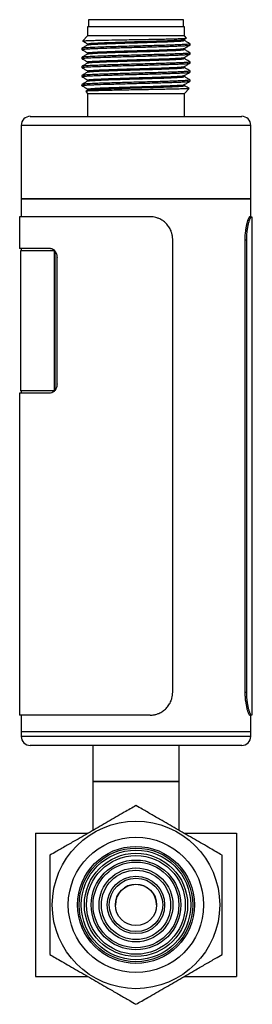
# Model space of a CAD drawing. Header units: inches. Extents: x 3.21 to 12.47, y 1.43 to 9.54.
# Tile 11 of 15: x 11.96 to 12.47, y 3.57 to 5.71. Entities that reach past the tile are written whole.
import ezdxf

# ---------------------------------------------------------------- set-up
doc = ezdxf.new("R2010")
doc.units = ezdxf.units.IN
doc.header["$MEASUREMENT"] = 0

msp = doc.modelspace()

# ---------------------------------------------------------------- linework, layer by layer
at = {"color": 7, "linetype": 'Continuous', "lineweight": 25}
for p, q in [((12.1139, 5.7124), (12.1139, 5.6967)), ((12.1442, 5.7124), (12.1139, 5.7124)), ((12.3206, 5.7124), (12.1442, 5.7124)), ((12.3206, 5.6967), (12.3206, 5.7124)), ((12.1119, 5.6967), (12.1119, 5.677)), ((12.1428, 5.6967), (12.1119, 5.6967)), ((12.3226, 5.6967), (12.1428, 5.6967)), ((12.3226, 5.677), (12.3226, 5.6967)), ((12.1013, 5.666), (12.101, 5.666)), ((12.1119, 5.677), (12.1011, 5.6662)), ((12.3226, 5.677), (12.1119, 5.677)), ((12.3223, 5.6694), (12.3272, 5.6722)), ((12.3271, 5.6725), (12.3226, 5.677)), ((12.3226, 5.6672), (12.3226, 5.6695)), ((12.0991, 5.6499), (12.0991, 5.6475)), ((12.1119, 5.6598), (12.1119, 5.6574)), ((12.3226, 5.6475), (12.3226, 5.6499)), ((12.3353, 5.6573), (12.3353, 5.6598)), ((12.0991, 5.6302), (12.0991, 5.6278)), ((12.1119, 5.6401), (12.1119, 5.6377)), ((12.1119, 5.6204), (12.1119, 5.618)), ((12.3226, 5.6278), (12.3226, 5.6302)), ((12.3353, 5.6376), (12.3353, 5.6401)), ((12.3353, 5.6179), (12.3353, 5.6204)), ((12.0991, 5.6106), (12.0991, 5.6081)), ((12.1119, 5.6007), (12.1119, 5.5983)), ((12.3226, 5.6081), (12.3226, 5.6105)), ((12.3353, 5.5983), (12.3353, 5.6007)), ((12.0991, 5.5909), (12.0991, 5.5884)), ((12.1119, 5.581), (12.1119, 5.5787)), ((12.3226, 5.5884), (12.3226, 5.5908)), ((12.3353, 5.5786), (12.3353, 5.581)), ((12.0991, 5.5712), (12.0991, 5.5687)), ((12.1076, 5.5563), (12.1119, 5.552)), ((12.112, 5.559), (12.1078, 5.5566)), ((12.1119, 5.5614), (12.1119, 5.559)), ((12.3226, 5.5687), (12.3226, 5.5711)), ((12.3226, 5.552), (12.333, 5.5625)), ((12.333, 5.5627), (12.3332, 5.5627)), ((12.1119, 5.552), (12.1119, 5.5019)), ((12.1119, 5.552), (12.3226, 5.552)), ((12.3226, 5.5019), (12.3226, 5.552)), ((11.9869, 5.5019), (12.4476, 5.5019)), ((11.9672, 5.4823), (11.9672, 5.3224)), ((12.4672, 5.4823), (11.9672, 5.4823)), ((12.4672, 5.3224), (12.4672, 5.4823)), ((11.9672, 5.3224), (11.9672, 5.2831)), ((11.9672, 5.3224), (12.4672, 5.3224)), ((12.0405, 5.3224), (11.9672, 5.3224)), ((12.4672, 5.3224), (12.0405, 5.3224)), ((12.4672, 5.2831), (12.4672, 5.3224)), ((11.9637, 5.2831), (11.9637, 5.2142)), ((12.2478, 5.2831), (11.9637, 5.2831)), ((12.4654, 5.2831), (12.4689, 5.2831)), ((12.4707, 4.1974), (12.4707, 5.2831)), ((12.031, 5.2142), (11.9637, 5.2142)), ((11.9672, 5.2142), (11.9672, 5.2092)), ((12.2972, 4.2474), (12.2972, 5.2331)), ((12.4545, 5.2331), (12.4545, 4.2474)), ((12.4545, 5.2331), (12.4578, 5.2331)), ((12.4578, 5.2331), (12.4578, 4.2474)), ((11.9653, 5.2092), (11.9653, 4.9041)), ((12.0398, 5.2092), (11.9653, 5.2092)), ((12.0398, 4.9041), (12.0398, 5.2092)), ((12.04, 5.2092), (12.0398, 5.2092)), ((12.0412, 4.9055), (12.0412, 5.2078)), ((12.0451, 4.9189), (12.0451, 5.1945)), ((11.9637, 4.8992), (11.9637, 4.1974)), ((12.031, 4.8992), (11.9637, 4.8992)), ((12.0398, 4.9041), (11.9653, 4.9041)), ((11.9672, 4.9041), (11.9672, 4.8992)), ((12.04, 4.9041), (12.0398, 4.9041)), ((12.4545, 4.2474), (12.4578, 4.2474)), ((12.2478, 4.1974), (11.9637, 4.1974)), ((11.9672, 4.1974), (11.9672, 4.161)), ((12.4654, 4.1974), (12.4689, 4.1974)), ((12.4672, 4.161), (12.4672, 4.1974)), ((11.9672, 4.161), (11.9672, 4.1512)), ((12.0405, 4.161), (11.9672, 4.161)), ((12.0405, 4.1512), (11.9672, 4.1512)), ((12.4672, 4.161), (12.0405, 4.161)), ((12.4672, 4.1512), (12.0405, 4.1512)), ((12.4672, 4.1512), (12.4672, 4.161)), ((12.0544, 4.1315), (11.9869, 4.1315)), ((12.4476, 4.1315), (12.0544, 4.1315)), ((12.1235, 4.1315), (12.1235, 4.0528)), ((12.311, 4.0528), (12.311, 4.1315)), ((12.1235, 4.0528), (12.1235, 3.9478)), ((12.1235, 4.0528), (12.2172, 4.0528)), ((12.1509, 4.0528), (12.1235, 4.0528)), ((12.311, 4.0528), (12.1509, 4.0528)), ((12.2172, 4.0528), (12.311, 4.0528)), ((12.311, 3.9478), (12.311, 4.0528)), ((11.9985, 3.9403), (11.9985, 3.6278)), ((11.9985, 3.9403), (12.1129, 3.9403)), ((12.3216, 3.9403), (12.436, 3.9403)), ((12.436, 3.9403), (12.436, 3.6278)), ((11.9985, 3.6278), (12.1129, 3.6278)), ((12.3216, 3.6278), (12.436, 3.6278))]:
    msp.add_line(p, q, dxfattribs=at)
for radius in [0.1825, 0.1475, 0.1275, 0.1238, 0.1193, 0.1125, 0.1075, 0.0978, 0.0935, 0.0805, 0.0755, 0.0625, 0.0582, 0.045]:
    msp.add_circle((12.2172, 3.784), radius, dxfattribs=at)
for centre, radius, start, end in [((11.9869, 5.4823), 0.0197, 90, 180), ((12.4476, 5.4823), 0.0197, 0, 90), ((11.9869, 4.1512), 0.0197, 180, 270), ((12.4476, 4.1512), 0.0197, 270, 0), ((12.2172, 3.7838), 0.045, 0.1592, 180)]:
    msp.add_arc(centre, radius, start, end, dxfattribs=at)
for points, knots in [([(12.1012, 5.6661), (12.1014, 5.6662), (12.102, 5.6664), (12.1069, 5.6667), (12.1149, 5.6671), (12.1248, 5.6674), (12.1328, 5.6676), (12.1361, 5.6676)], [0, 0, 0, 0, 0.186989, 0.407926, 0.619784, 0.837797, 1, 1, 1, 1]), ([(12.1012, 5.6659), (12.1027, 5.665), (12.1063, 5.663), (12.1098, 5.6609), (12.1119, 5.6597)], [0, 0, 0, 0, 0.4193189, 1, 1, 1, 1]), ([(12.1122, 5.6598), (12.1127, 5.66), (12.1138, 5.6606), (12.1249, 5.6614), (12.1424, 5.6623), (12.1654, 5.6631), (12.1922, 5.664), (12.2208, 5.6648), (12.2492, 5.6656), (12.2752, 5.6665), (12.2971, 5.6673), (12.3128, 5.6682), (12.3213, 5.6689), (12.3214, 5.6693), (12.3215, 5.6695)], [0, 0, 0, 0, 0.080734, 0.169358, 0.256442, 0.343681, 0.432297, 0.51913, 0.606642, 0.695218, 0.781856, 0.869612, 0.958118, 1, 1, 1, 1]), ([(12.1127, 5.6575), (12.1132, 5.6577), (12.1143, 5.6582), (12.125, 5.659), (12.1424, 5.6598), (12.1654, 5.6606), (12.1922, 5.6615), (12.2208, 5.6623), (12.2492, 5.6632), (12.2752, 5.6641), (12.297, 5.6649), (12.3128, 5.6657), (12.3217, 5.6665), (12.3217, 5.667), (12.3218, 5.6672)], [0, 0, 0, 0, 0.065869, 0.154263, 0.241122, 0.328135, 0.416522, 0.50313, 0.590415, 0.678762, 0.765176, 0.852706, 0.940982, 1, 1, 1, 1]), ([(12.1361, 5.6676), (12.1452, 5.6678), (12.1633, 5.6682), (12.1923, 5.6688), (12.2166, 5.6692), (12.2357, 5.6695), (12.2543, 5.6699), (12.2715, 5.6702), (12.2873, 5.6705), (12.3008, 5.6709), (12.312, 5.6712), (12.3203, 5.6715), (12.3254, 5.6719), (12.3276, 5.6721), (12.327, 5.6723), (12.3269, 5.6723)], [0, 0, 0, 0, 0.131415, 0.26283, 0.3344175, 0.4081023, 0.4792221, 0.552436, 0.6230434, 0.6957011, 0.7661495, 0.8386918, 0.9083191, 0.9799656, 1, 1, 1, 1]), ([(12.3353, 5.6599), (12.3331, 5.6611), (12.3289, 5.6636), (12.3246, 5.6661), (12.3225, 5.6673)], [0, 0, 0, 0, 0.500025, 1, 1, 1, 1]), ([(12.3351, 5.6598), (12.335, 5.6596), (12.3348, 5.6593), (12.3304, 5.6588), (12.323, 5.6583), (12.3124, 5.6578), (12.2992, 5.6572), (12.2835, 5.6567), (12.2661, 5.6562), (12.2472, 5.6556), (12.2275, 5.6551), (12.2074, 5.6546), (12.1878, 5.6541), (12.1688, 5.6535), (12.1504, 5.653), (12.1303, 5.6523), (12.1116, 5.6515), (12.1019, 5.6507), (12.0988, 5.6502), (12.0993, 5.65), (12.0994, 5.6499)], [0, 0, 0, 0, 0.043193, 0.096161, 0.150666, 0.203636, 0.258143, 0.311112, 0.365616, 0.418585, 0.47309, 0.52606, 0.580566, 0.633534, 0.688039, 0.750333, 0.843024, 0.935715, 0.988686, 1, 1, 1, 1]), ([(12.112, 5.6575), (12.1099, 5.6562), (12.1056, 5.6538), (12.1014, 5.6513), (12.0992, 5.6501)], [0, 0, 0, 0, 0.499975, 1, 1, 1, 1]), ([(12.0993, 5.6473), (12.1014, 5.6461), (12.1056, 5.6437), (12.1098, 5.6412), (12.1119, 5.64)], [0, 0, 0, 0, 0.50864, 1, 1, 1, 1]), ([(12.0995, 5.6475), (12.0995, 5.6476), (12.0992, 5.6478), (12.1024, 5.6482), (12.1089, 5.6488), (12.1191, 5.6494), (12.1356, 5.65), (12.1605, 5.6508), (12.1886, 5.6517), (12.2132, 5.6523), (12.2331, 5.6528), (12.2527, 5.6533), (12.2711, 5.6539), (12.2882, 5.6544), (12.3031, 5.6549), (12.3157, 5.6554), (12.3254, 5.656), (12.332, 5.6565), (12.3352, 5.657), (12.335, 5.6572), (12.3349, 5.6573)], [0, 0, 0, 0, 0.025815, 0.080321, 0.13329, 0.187794, 0.250089, 0.342779, 0.43547, 0.488441, 0.542948, 0.595917, 0.650421, 0.703392, 0.757898, 0.810867, 0.865371, 0.91834, 0.972845, 1, 1, 1, 1]), ([(12.1124, 5.6401), (12.1122, 5.6401), (12.111, 5.6404), (12.1162, 5.6411), (12.128, 5.6419), (12.1471, 5.6427), (12.171, 5.6436), (12.1984, 5.6445), (12.2272, 5.6453), (12.2552, 5.6461), (12.2804, 5.647), (12.3012, 5.6478), (12.3153, 5.6487), (12.3222, 5.6494), (12.3218, 5.6497), (12.3217, 5.6498)], [0, 0, 0, 0, 0.012996, 0.10053, 0.189043, 0.275592, 0.363362, 0.451796, 0.538224, 0.626201, 0.714525, 0.80089, 0.889043, 0.977226, 1, 1, 1, 1]), ([(12.1121, 5.6378), (12.1132, 5.638), (12.1155, 5.6386), (12.1282, 5.6395), (12.147, 5.6403), (12.1711, 5.6411), (12.1984, 5.642), (12.2272, 5.6428), (12.2552, 5.6437), (12.2804, 5.6446), (12.3011, 5.6454), (12.3154, 5.6462), (12.3225, 5.647), (12.3218, 5.6474), (12.3216, 5.6475)], [0, 0, 0, 0, 0.085417, 0.17374, 0.260105, 0.347688, 0.435933, 0.522177, 0.609965, 0.698101, 0.784281, 0.872246, 0.960242, 1, 1, 1, 1]), ([(12.3223, 5.6497), (12.3245, 5.651), (12.3288, 5.6535), (12.3331, 5.6559), (12.3352, 5.6572)], [0, 0, 0, 0, 0.499975, 1, 1, 1, 1]), ([(12.3353, 5.6402), (12.3331, 5.6414), (12.3288, 5.6439), (12.3246, 5.6464), (12.3224, 5.6476)], [0, 0, 0, 0, 0.500025, 1, 1, 1, 1]), ([(12.3351, 5.6401), (12.335, 5.64), (12.3348, 5.6397), (12.3304, 5.6391), (12.323, 5.6386), (12.3124, 5.6381), (12.2992, 5.6376), (12.2835, 5.637), (12.2661, 5.6365), (12.2472, 5.636), (12.2275, 5.6354), (12.2074, 5.6349), (12.1878, 5.6344), (12.1688, 5.6339), (12.1504, 5.6333), (12.1303, 5.6326), (12.1116, 5.6318), (12.1019, 5.631), (12.0988, 5.6305), (12.0993, 5.6303), (12.0994, 5.6302)], [0, 0, 0, 0, 0.043193, 0.096161, 0.150666, 0.203636, 0.258143, 0.311112, 0.365616, 0.418585, 0.47309, 0.52606, 0.580566, 0.633534, 0.688039, 0.750333, 0.843024, 0.935715, 0.988686, 1, 1, 1, 1]), ([(12.3351, 5.6204), (12.335, 5.6203), (12.3348, 5.62), (12.3304, 5.6195), (12.323, 5.6189), (12.3124, 5.6184), (12.2992, 5.6179), (12.2835, 5.6174), (12.2661, 5.6168), (12.2472, 5.6163), (12.2275, 5.6157), (12.2074, 5.6152), (12.1878, 5.6147), (12.1688, 5.6142), (12.1504, 5.6136), (12.1303, 5.6129), (12.1116, 5.6121), (12.1019, 5.6113), (12.0988, 5.6108), (12.0993, 5.6106), (12.0994, 5.6106)], [0, 0, 0, 0, 0.043193, 0.096161, 0.150666, 0.203636, 0.258143, 0.311112, 0.365616, 0.418585, 0.47309, 0.52606, 0.580566, 0.633534, 0.688039, 0.750333, 0.843024, 0.935715, 0.988686, 1, 1, 1, 1]), ([(12.112, 5.6378), (12.1099, 5.6365), (12.1056, 5.6341), (12.1014, 5.6316), (12.0992, 5.6304)], [0, 0, 0, 0, 0.499974, 1, 1, 1, 1]), ([(12.0992, 5.6277), (12.1014, 5.6264), (12.1056, 5.624), (12.1098, 5.6215), (12.1119, 5.6203)], [0, 0, 0, 0, 0.508411, 1, 1, 1, 1]), ([(12.0995, 5.6278), (12.0995, 5.6279), (12.0992, 5.6281), (12.1024, 5.6286), (12.1089, 5.6291), (12.1191, 5.6297), (12.1356, 5.6303), (12.1605, 5.6311), (12.1886, 5.632), (12.2132, 5.6326), (12.2331, 5.6331), (12.2527, 5.6337), (12.2711, 5.6342), (12.2882, 5.6347), (12.3031, 5.6352), (12.3157, 5.6358), (12.3254, 5.6363), (12.332, 5.6368), (12.3352, 5.6373), (12.335, 5.6375), (12.3349, 5.6376)], [0, 0, 0, 0, 0.025815, 0.080321, 0.13329, 0.187794, 0.250089, 0.342779, 0.43547, 0.488441, 0.542948, 0.595917, 0.650421, 0.703392, 0.757898, 0.810867, 0.865371, 0.91834, 0.972845, 1, 1, 1, 1]), ([(12.1128, 5.6204), (12.1126, 5.6205), (12.1117, 5.6209), (12.1182, 5.6216), (12.1317, 5.6224), (12.152, 5.6232), (12.1769, 5.6241), (12.2047, 5.625), (12.2335, 5.6258), (12.2611, 5.6267), (12.2854, 5.6275), (12.305, 5.6283), (12.3174, 5.6292), (12.323, 5.6298), (12.3223, 5.6301), (12.3223, 5.6301)], [0, 0, 0, 0, 0.031728, 0.119763, 0.20806, 0.294426, 0.382629, 0.470778, 0.557153, 0.645495, 0.733465, 0.819908, 0.908357, 0.996118, 1, 1, 1, 1]), ([(12.1126, 5.6181), (12.1125, 5.6181), (12.1119, 5.6185), (12.1183, 5.6191), (12.1317, 5.62), (12.152, 5.6208), (12.1769, 5.6217), (12.2047, 5.6225), (12.2335, 5.6233), (12.2611, 5.6242), (12.2854, 5.6251), (12.305, 5.6259), (12.3175, 5.6267), (12.3232, 5.6274), (12.3221, 5.6277), (12.3219, 5.6278)], [0, 0, 0, 0, 0.016559, 0.104472, 0.192647, 0.278893, 0.366975, 0.455001, 0.541257, 0.629476, 0.717325, 0.803648, 0.891975, 0.979614, 1, 1, 1, 1]), ([(12.3223, 5.6301), (12.3245, 5.6313), (12.3288, 5.6338), (12.3331, 5.6363), (12.3352, 5.6375)], [0, 0, 0, 0, 0.4999757, 1, 1, 1, 1]), ([(12.3352, 5.6205), (12.3331, 5.6218), (12.3288, 5.6242), (12.3246, 5.6267), (12.3224, 5.6279)], [0, 0, 0, 0, 0.500026, 1, 1, 1, 1]), ([(12.3351, 5.6007), (12.335, 5.6006), (12.3348, 5.6003), (12.3304, 5.5998), (12.323, 5.5992), (12.3124, 5.5987), (12.2992, 5.5982), (12.2835, 5.5977), (12.2661, 5.5971), (12.2472, 5.5966), (12.2275, 5.5961), (12.2074, 5.5956), (12.1878, 5.595), (12.1688, 5.5945), (12.1504, 5.5939), (12.1303, 5.5932), (12.1116, 5.5924), (12.1019, 5.5916), (12.0988, 5.5911), (12.0993, 5.5909), (12.0994, 5.5909)], [0, 0, 0, 0, 0.043193, 0.096161, 0.150666, 0.203636, 0.258143, 0.311112, 0.365616, 0.418585, 0.47309, 0.52606, 0.580566, 0.633534, 0.688039, 0.750333, 0.843024, 0.935715, 0.988686, 1, 1, 1, 1]), ([(12.112, 5.6181), (12.1099, 5.6169), (12.1056, 5.6144), (12.1014, 5.6119), (12.0992, 5.6107)], [0, 0, 0, 0, 0.499974, 1, 1, 1, 1]), ([(12.0992, 5.608), (12.1014, 5.6067), (12.1057, 5.6042), (12.11, 5.6018), (12.1121, 5.6005)], [0, 0, 0, 0, 0.500024, 1, 1, 1, 1]), ([(12.112, 5.5984), (12.1099, 5.5972), (12.1056, 5.5947), (12.1014, 5.5922), (12.0992, 5.591)], [0, 0, 0, 0, 0.499974, 1, 1, 1, 1]), ([(12.0995, 5.6081), (12.0995, 5.6082), (12.0992, 5.6084), (12.1024, 5.6089), (12.1089, 5.6094), (12.1191, 5.61), (12.1356, 5.6107), (12.1605, 5.6115), (12.1886, 5.6123), (12.2132, 5.6129), (12.2331, 5.6134), (12.2527, 5.614), (12.2711, 5.6145), (12.2882, 5.6151), (12.3031, 5.6156), (12.3157, 5.6161), (12.3254, 5.6166), (12.332, 5.6172), (12.3352, 5.6176), (12.335, 5.6179), (12.3349, 5.6179)], [0, 0, 0, 0, 0.025815, 0.080321, 0.13329, 0.187794, 0.250089, 0.342779, 0.43547, 0.488441, 0.542948, 0.595917, 0.650421, 0.703392, 0.757898, 0.810867, 0.865371, 0.91834, 0.972845, 1, 1, 1, 1]), ([(12.1128, 5.6007), (12.1127, 5.6009), (12.1124, 5.6013), (12.1206, 5.6021), (12.1357, 5.6029), (12.1572, 5.6037), (12.1828, 5.6046), (12.2111, 5.6055), (12.2398, 5.6063), (12.2668, 5.6072), (12.2903, 5.608), (12.3082, 5.6088), (12.3197, 5.6097), (12.3212, 5.6102), (12.3219, 5.6104)], [0, 0, 0, 0, 0.051346, 0.139626, 0.227451, 0.313831, 0.402211, 0.489818, 0.57634, 0.664787, 0.752149, 0.838869, 0.927354, 1, 1, 1, 1]), ([(12.1129, 5.5984), (12.1129, 5.5985), (12.1128, 5.5989), (12.1206, 5.5996), (12.1357, 5.6005), (12.1572, 5.6013), (12.1828, 5.6022), (12.2111, 5.603), (12.2398, 5.6038), (12.2668, 5.6047), (12.2902, 5.6056), (12.3085, 5.6064), (12.3193, 5.6073), (12.3238, 5.6078), (12.3225, 5.6081), (12.3225, 5.6081)], [0, 0, 0, 0, 0.035682, 0.123911, 0.211683, 0.298013, 0.386341, 0.473897, 0.560367, 0.648763, 0.736074, 0.822742, 0.911175, 0.998211, 1, 1, 1, 1]), ([(12.3224, 5.6104), (12.3245, 5.6116), (12.3288, 5.6141), (12.3331, 5.6166), (12.3352, 5.6178)], [0, 0, 0, 0, 0.499976, 1, 1, 1, 1]), ([(12.3352, 5.6008), (12.3331, 5.6021), (12.3289, 5.6045), (12.3247, 5.607), (12.3226, 5.6082)], [0, 0, 0, 0, 0.504702, 1, 1, 1, 1]), ([(12.0992, 5.5687), (12.0992, 5.5687), (12.0986, 5.5689), (12.1006, 5.5693), (12.1053, 5.5698), (12.1136, 5.5703), (12.1234, 5.5708), (12.1384, 5.5714), (12.1605, 5.5721), (12.1886, 5.5729), (12.2132, 5.5736), (12.2331, 5.5741), (12.2527, 5.5746), (12.2711, 5.5751), (12.2882, 5.5757), (12.3031, 5.5762), (12.3157, 5.5767), (12.3254, 5.5772), (12.332, 5.5778), (12.3352, 5.5782), (12.335, 5.5785), (12.3349, 5.5786)], [0, 0, 0, 0, 0.0011932, 0.054159, 0.1086607, 0.1616264, 0.216128, 0.2501252, 0.3428113, 0.4354973, 0.4884658, 0.5429706, 0.5959363, 0.6504379, 0.703406, 0.7579102, 0.8108761, 0.8653779, 0.9183441, 0.9728462, 1, 1, 1, 1]), ([(12.3351, 5.581), (12.335, 5.5809), (12.3348, 5.5806), (12.3304, 5.5801), (12.323, 5.5796), (12.3124, 5.579), (12.2992, 5.5785), (12.2835, 5.578), (12.2661, 5.5774), (12.2472, 5.5769), (12.2275, 5.5764), (12.2074, 5.5759), (12.1878, 5.5753), (12.1688, 5.5748), (12.1504, 5.5742), (12.1303, 5.5736), (12.1116, 5.5728), (12.1019, 5.5719), (12.0988, 5.5714), (12.0993, 5.5712), (12.0994, 5.5712)], [0, 0, 0, 0, 0.043193, 0.096161, 0.150666, 0.203636, 0.258143, 0.311112, 0.365616, 0.418585, 0.47309, 0.52606, 0.580566, 0.633534, 0.688039, 0.750333, 0.843024, 0.935715, 0.988686, 1, 1, 1, 1]), ([(12.0992, 5.5883), (12.1014, 5.587), (12.1057, 5.5846), (12.11, 5.5821), (12.1121, 5.5808)], [0, 0, 0, 0, 0.500025, 1, 1, 1, 1]), ([(12.112, 5.5787), (12.1099, 5.5775), (12.1056, 5.575), (12.1014, 5.5726), (12.0992, 5.5713)], [0, 0, 0, 0, 0.499974, 1, 1, 1, 1]), ([(12.0995, 5.5884), (12.0995, 5.5885), (12.0992, 5.5888), (12.1024, 5.5892), (12.1089, 5.5897), (12.1191, 5.5903), (12.1356, 5.591), (12.1605, 5.5918), (12.1886, 5.5926), (12.2132, 5.5932), (12.2331, 5.5937), (12.2527, 5.5943), (12.2711, 5.5948), (12.2882, 5.5954), (12.3031, 5.5959), (12.3157, 5.5964), (12.3254, 5.5969), (12.332, 5.5975), (12.3352, 5.5979), (12.335, 5.5982), (12.3349, 5.5983)], [0, 0, 0, 0, 0.025815, 0.080321, 0.13329, 0.187794, 0.250089, 0.342779, 0.43547, 0.488441, 0.542948, 0.595917, 0.650421, 0.703392, 0.757898, 0.810867, 0.865371, 0.91834, 0.972845, 1, 1, 1, 1]), ([(12.1125, 5.581), (12.1127, 5.5813), (12.1133, 5.5818), (12.1233, 5.5826), (12.14, 5.5834), (12.1625, 5.5842), (12.1889, 5.5851), (12.2174, 5.586), (12.2459, 5.5868), (12.2723, 5.5877), (12.2948, 5.5885), (12.3113, 5.5893), (12.3208, 5.5901), (12.3213, 5.5906), (12.3215, 5.5907)], [0, 0, 0, 0, 0.070561, 0.159044, 0.246356, 0.33316, 0.421671, 0.508702, 0.595776, 0.684285, 0.771053, 0.858406, 0.946881, 1, 1, 1, 1]), ([(12.1129, 5.5787), (12.1131, 5.5789), (12.1138, 5.5793), (12.1234, 5.5801), (12.14, 5.581), (12.1625, 5.5818), (12.1889, 5.5827), (12.2174, 5.5835), (12.2459, 5.5843), (12.2723, 5.5852), (12.2948, 5.586), (12.3114, 5.5869), (12.3212, 5.5877), (12.3217, 5.5882), (12.322, 5.5884)], [0, 0, 0, 0, 0.054982, 0.143423, 0.230694, 0.317457, 0.405926, 0.492916, 0.579949, 0.668416, 0.755143, 0.842454, 0.930888, 1, 1, 1, 1]), ([(12.3224, 5.5907), (12.3245, 5.5919), (12.3288, 5.5944), (12.3331, 5.5969), (12.3352, 5.5981)], [0, 0, 0, 0, 0.499975, 1, 1, 1, 1]), ([(12.3352, 5.5812), (12.3331, 5.5824), (12.3288, 5.5849), (12.3246, 5.5873), (12.3224, 5.5886)], [0, 0, 0, 0, 0.500026, 1, 1, 1, 1]), ([(12.3224, 5.571), (12.3245, 5.5722), (12.3288, 5.5747), (12.3331, 5.5772), (12.3352, 5.5784)], [0, 0, 0, 0, 0.499975, 1, 1, 1, 1]), ([(12.0992, 5.5686), (12.1014, 5.5674), (12.1057, 5.5649), (12.11, 5.5624), (12.1121, 5.5612)], [0, 0, 0, 0, 0.5000252, 1, 1, 1, 1]), ([(12.3329, 5.5626), (12.3327, 5.5625), (12.3322, 5.5623), (12.3274, 5.562), (12.3196, 5.5617), (12.3088, 5.5613), (12.2955, 5.561), (12.2799, 5.5607), (12.2628, 5.5603), (12.2443, 5.56), (12.2253, 5.5596), (12.206, 5.5593), (12.1873, 5.559), (12.1694, 5.5586), (12.1529, 5.5583), (12.1388, 5.5579), (12.1273, 5.5576), (12.1185, 5.5573), (12.1121, 5.557), (12.1081, 5.5567), (12.1078, 5.5565), (12.1076, 5.5564)], [0, 0, 0, 0, 0.046984, 0.10143, 0.15748, 0.211496, 0.26708, 0.321023, 0.376571, 0.429856, 0.484686, 0.537972, 0.592839, 0.645545, 0.699789, 0.755147, 0.80328, 0.852608, 0.90074, 0.950069, 1, 1, 1, 1]), ([(12.1126, 5.5614), (12.1125, 5.5615), (12.1122, 5.5619), (12.1183, 5.5625), (12.1301, 5.5633), (12.1471, 5.564), (12.1682, 5.5648), (12.1921, 5.5655), (12.2174, 5.5663), (12.2427, 5.567), (12.2666, 5.5678), (12.2876, 5.5686), (12.3046, 5.5693), (12.3163, 5.57), (12.3221, 5.5706), (12.3218, 5.571), (12.3218, 5.571)], [0, 0, 0, 0, 0.0413013, 0.119595, 0.198107, 0.2748489, 0.3527025, 0.4313813, 0.5086081, 0.5858689, 0.664552, 0.7423789, 0.819137, 0.8976614, 0.9759364, 1, 1, 1, 1]), ([(12.1127, 5.559), (12.1126, 5.5591), (12.1125, 5.5594), (12.1183, 5.56), (12.13, 5.5608), (12.1471, 5.5615), (12.1682, 5.5623), (12.1921, 5.5631), (12.2174, 5.5638), (12.2427, 5.5646), (12.2666, 5.5653), (12.2876, 5.5661), (12.3046, 5.5668), (12.3163, 5.5676), (12.3223, 5.5682), (12.322, 5.5686), (12.3218, 5.5687)], [0, 0, 0, 0, 0.025397, 0.103652, 0.182124, 0.258828, 0.336642, 0.415282, 0.49247, 0.569692, 0.648335, 0.726123, 0.802843, 0.881328, 0.959563, 1, 1, 1, 1]), ([(12.333, 5.5628), (12.3316, 5.5636), (12.3281, 5.5656), (12.3246, 5.5676), (12.3224, 5.5689)], [0, 0, 0, 0, 0.39603, 1, 1, 1, 1]), ([(12.2972, 5.2331), (12.2972, 5.2342), (12.2972, 5.2364), (12.2968, 5.2396), (12.2963, 5.2428), (12.2956, 5.246), (12.2947, 5.2491), (12.2934, 5.2527), (12.2916, 5.2567), (12.2883, 5.2623), (12.2832, 5.2687), (12.277, 5.2739), (12.2714, 5.2772), (12.2665, 5.2796), (12.2609, 5.2815), (12.2544, 5.2828), (12.25, 5.283), (12.2478, 5.2831)], [0, 0, 0, 0, 0.041798, 0.083205, 0.124403, 0.165575, 0.206906, 0.248578, 0.310815, 0.373136, 0.497854, 0.622908, 0.685626, 0.748426, 0.832299, 0.915685, 1, 1, 1, 1]), ([(12.4654, 5.2831), (12.465, 5.2831), (12.4646, 5.2827), (12.4638, 5.2818), (12.4635, 5.2814), (12.463, 5.2804), (12.4627, 5.2799), (12.4612, 5.2767), (12.4599, 5.2731), (12.4581, 5.2661), (12.4575, 5.2636), (12.4565, 5.2581), (12.456, 5.2553), (12.4549, 5.2461), (12.4545, 5.2397), (12.4545, 5.2331)], [0, 0, 0, 0, 0.125, 0.125, 0.1875, 0.1875, 0.25, 0.25, 0.5, 0.5, 0.625, 0.625, 0.75, 0.75, 1, 1, 1, 1]), ([(12.4689, 5.2831), (12.4687, 5.283), (12.4685, 5.283), (12.468, 5.2827), (12.4675, 5.2821), (12.467, 5.2814), (12.4664, 5.2805), (12.4657, 5.2791), (12.4649, 5.2772), (12.4636, 5.2739), (12.462, 5.2687), (12.4606, 5.2623), (12.4596, 5.2567), (12.4589, 5.2517), (12.4583, 5.2461), (12.4579, 5.2396), (12.4578, 5.2353), (12.4578, 5.2331)], [0, 0, 0, 0, 0.042381, 0.084357, 0.1261, 0.167789, 0.2096, 0.251709, 0.314497, 0.377227, 0.502282, 0.626999, 0.689308, 0.751557, 0.834513, 0.916837, 1, 1, 1, 1]), ([(12.031, 5.2142), (12.0328, 5.2142), (12.0346, 5.2137), (12.0372, 5.2122), (12.038, 5.2116), (12.0395, 5.2101), (12.0402, 5.2093), (12.0422, 5.2066), (12.0433, 5.2044), (12.0448, 5.1996), (12.0451, 5.1971), (12.0451, 5.1945)], [0, 0, 0, 0, 0.25, 0.25, 0.375, 0.375, 0.5, 0.5, 0.75, 0.75, 1, 1, 1, 1]), ([(12.0451, 4.9189), (12.0451, 4.9163), (12.0448, 4.9137), (12.0437, 4.9102), (12.0432, 4.909), (12.0422, 4.9069), (12.0416, 4.9059), (12.0402, 4.9041), (12.0395, 4.9032), (12.038, 4.9018), (12.0372, 4.9012), (12.0346, 4.8997), (12.0328, 4.8992), (12.031, 4.8992)], [0, 0, 0, 0, 0.25, 0.25, 0.375, 0.375, 0.5, 0.5, 0.625, 0.625, 0.75, 0.75, 1, 1, 1, 1]), ([(12.2478, 4.1974), (12.2489, 4.1975), (12.2511, 4.1975), (12.2544, 4.1978), (12.2576, 4.1984), (12.2608, 4.1991), (12.2639, 4.2001), (12.2675, 4.2014), (12.2714, 4.2033), (12.277, 4.2066), (12.2832, 4.2118), (12.2883, 4.2182), (12.2916, 4.2238), (12.2938, 4.2288), (12.2957, 4.2344), (12.297, 4.2409), (12.2971, 4.2452), (12.2972, 4.2474)], [0, 0, 0, 0, 0.042381, 0.084357, 0.1261, 0.167789, 0.2096, 0.251709, 0.314497, 0.377227, 0.502282, 0.626999, 0.689308, 0.751557, 0.834513, 0.916837, 1, 1, 1, 1]), ([(12.4545, 4.2474), (12.4545, 4.2441), (12.4546, 4.2409), (12.4549, 4.2361), (12.455, 4.2345), (12.4553, 4.2314), (12.4555, 4.2298), (12.4564, 4.2222), (12.4575, 4.2167), (12.4593, 4.2098), (12.4599, 4.2077), (12.4612, 4.204), (12.4618, 4.2025), (12.4636, 4.1987), (12.4646, 4.1974), (12.4654, 4.1974)], [0, 0, 0, 0, 0.125, 0.125, 0.1875, 0.1875, 0.25, 0.25, 0.5, 0.5, 0.625, 0.625, 0.75, 0.75, 1, 1, 1, 1]), ([(12.4578, 4.2474), (12.4578, 4.2463), (12.4578, 4.2441), (12.4579, 4.2409), (12.4581, 4.2377), (12.4583, 4.2345), (12.4586, 4.2314), (12.459, 4.2278), (12.4596, 4.2238), (12.4606, 4.2182), (12.462, 4.2118), (12.4636, 4.2066), (12.4649, 4.2033), (12.4659, 4.2009), (12.467, 4.199), (12.468, 4.1977), (12.4686, 4.1975), (12.4689, 4.1974)], [0, 0, 0, 0, 0.041798, 0.083205, 0.124403, 0.165575, 0.206906, 0.248578, 0.310815, 0.373136, 0.497854, 0.622908, 0.685626, 0.748426, 0.832299, 0.915685, 1, 1, 1, 1]), ([(12.2172, 4.0005), (12.2131, 3.9981), (12.2049, 3.9934), (12.1847, 3.9817), (12.1569, 3.9657), (12.1218, 3.9454), (12.091, 3.9276), (12.0648, 3.9125), (12.0454, 3.9013), (12.0343, 3.8949), (12.0297, 3.8923)], [0, 0, 0, 0, 0.07084, 0.141905, 0.325053, 0.509087, 0.693163, 0.807821, 0.92207, 1, 1, 1, 1]), ([(12.4047, 3.8923), (12.4006, 3.8946), (12.3924, 3.8994), (12.3722, 3.9111), (12.3444, 3.9271), (12.3093, 3.9474), (12.2785, 3.9651), (12.2523, 3.9802), (12.2329, 3.9914), (12.2218, 3.9979), (12.2172, 4.0005)], [0, 0, 0, 0, 0.07084, 0.141905, 0.325053, 0.509087, 0.693163, 0.807821, 0.92207, 1, 1, 1, 1]), ([(12.0297, 3.8923), (12.0297, 3.892), (12.0297, 3.8873), (12.0297, 3.8776), (12.0297, 3.855), (12.0297, 3.8236), (12.0297, 3.7869), (12.0297, 3.753), (12.0297, 3.7221), (12.0297, 3.696), (12.0297, 3.6809), (12.0297, 3.6758), (12.0297, 3.6757)], [0, 0, 0, 0, 0.004208, 0.07247, 0.140923, 0.320108, 0.499949, 0.640679, 0.781307, 0.920692, 0.99936, 1, 1, 1, 1]), ([(12.4047, 3.6757), (12.4047, 3.676), (12.4047, 3.6807), (12.4047, 3.6904), (12.4047, 3.713), (12.4047, 3.7444), (12.4047, 3.7811), (12.4047, 3.815), (12.4047, 3.8459), (12.4047, 3.872), (12.4047, 3.8871), (12.4047, 3.8922), (12.4047, 3.8923)], [0, 0, 0, 0, 0.004208, 0.07247, 0.140923, 0.320108, 0.499949, 0.640679, 0.781307, 0.920692, 0.99936, 1, 1, 1, 1]), ([(12.0297, 3.6757), (12.0338, 3.6734), (12.042, 3.6686), (12.0623, 3.6569), (12.0901, 3.6409), (12.1252, 3.6206), (12.1559, 3.6029), (12.1821, 3.5878), (12.2015, 3.5766), (12.2127, 3.5701), (12.2172, 3.5675)], [0, 0, 0, 0, 0.07084, 0.141905, 0.325053, 0.509087, 0.693163, 0.807821, 0.92207, 1, 1, 1, 1]), ([(12.2172, 3.5675), (12.2213, 3.5699), (12.2295, 3.5746), (12.2498, 3.5863), (12.2776, 3.6023), (12.3127, 3.6226), (12.3434, 3.6404), (12.3696, 3.6555), (12.389, 3.6667), (12.4002, 3.6731), (12.4047, 3.6757)], [0, 0, 0, 0, 0.07084, 0.141905, 0.325053, 0.509087, 0.693163, 0.807821, 0.92207, 1, 1, 1, 1])]:
    msp.add_open_spline(points, degree=3, knots=knots, dxfattribs=at)

doc.saveas('drawing.dxf')
